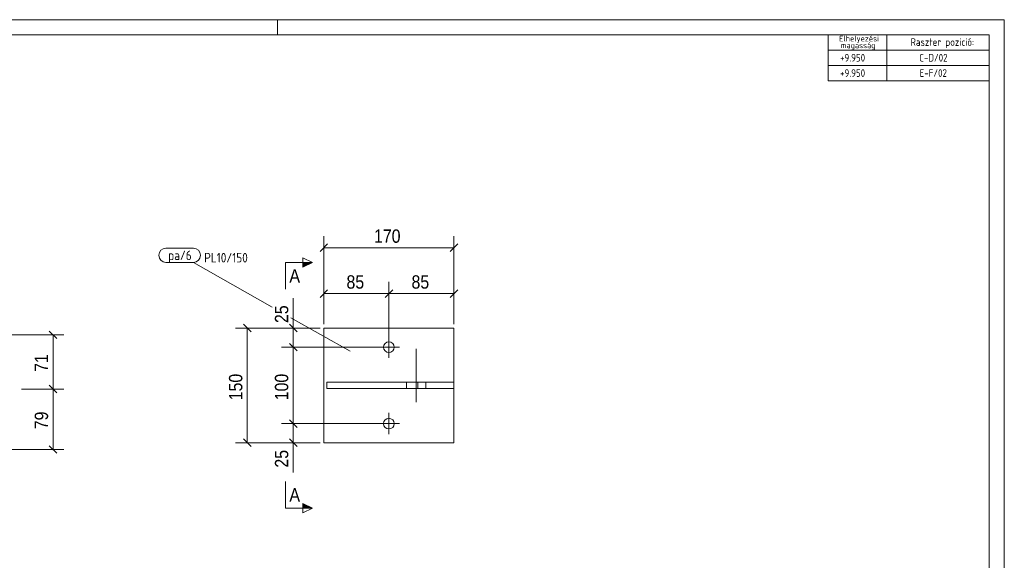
# Model space of a CAD drawing. Header units: millimetres. Extents: x 1 to 419, y 1 to 296.
# Tile 3 of 3: x 162 to 419, y 155 to 296. Entities that reach past the tile are written whole.
import ezdxf

# ---------------------------------------------------------------- set-up
doc = ezdxf.new("R2010")
doc.units = ezdxf.units.MM
doc.linetypes.add('XKITLINE00', pattern=[0])
doc.linetypes.add('XKITLINE02', pattern=[4, 2, -2])
for name, color, linetype, lineweight in [('Bemassung', 1, 'Continuous', 0), ('Schnitt', 6, 'Continuous', 0), ('Schrauben', 7, 'Continuous', 0), ('Teil', 7, 'Continuous', 0), ('Text', 5, 'Continuous', 0), ('Ueberschrift', 7, 'Continuous', 0), ('Zeichnungsrahmen', 3, 'Continuous', 0)]:
    doc.layers.add(name, color=color, linetype=linetype, lineweight=lineweight)
doc.styles.add('ARIAL', font='ARIAL.TTF')
doc.styles.add('ISOCPEUR', font='ISOCPEUR.TTF')

msp = doc.modelspace()

# ---------------------------------------------------------------- hatches: boundary and pattern name
at = {"layer": 'Schnitt'}
for points in [[(235.65, 232.47), (238.15, 232.47), (235.65, 231.22)], [(235.65, 169.46), (238.15, 168.21), (235.65, 168.21)]]:
    msp.add_hatch(color=256, dxfattribs=at).paths.add_polyline_path(points, flags=17)

# ---------------------------------------------------------------- linework, layer by layer
at = {"layer": 'Bemassung', "linetype": 'XKITLINE00', "lineweight": 0}
for p, q in [((241.15, 216.34), (241.15, 239.39)), ((275.15, 216.34), (275.15, 239.39)), ((242.14, 237.33), (240.16, 235.35)), ((276.14, 237.33), (274.16, 235.35)), ((241.15, 236.34), (275.15, 236.34)), ((241.15, 216.34), (241.15, 227.39)), ((258.15, 211.34), (258.15, 227.39)), ((258.15, 211.34), (258.15, 227.39)), ((275.15, 216.34), (275.15, 227.39)), ((242.14, 225.33), (240.16, 223.35)), ((241.15, 224.34), (258.15, 224.34)), ((259.14, 225.33), (257.16, 223.35)), ((259.14, 225.33), (257.16, 223.35)), ((258.15, 224.34), (275.15, 224.34)), ((276.14, 225.33), (274.16, 223.35)), ((233.15, 215.34), (233.15, 223.15)), ((233.15, 215.34), (233.15, 223.15)), ((220.16, 216.33), (222.14, 214.35)), ((232.16, 216.33), (234.14, 214.35)), ((169.39, 214.55), (171.37, 212.57)), ((240.15, 215.34), (218.1, 215.34)), ((221.15, 185.34), (221.15, 215.34)), ((240.15, 215.34), (230.1, 215.34)), ((233.15, 210.34), (233.15, 215.34)), ((140.38, 213.56), (173.18, 213.56)), ((170.38, 199.37), (170.38, 213.56)), ((232.16, 211.33), (234.14, 209.35)), ((232.16, 211.33), (234.14, 209.35)), ((257.15, 210.34), (230.1, 210.34)), ((257.15, 210.34), (230.1, 210.34)), ((233.15, 190.34), (233.15, 210.34)), ((162.15, 199.37), (173.18, 199.37)), ((162.15, 199.37), (173.18, 199.37)), ((169.39, 200.36), (171.37, 198.38)), ((169.39, 200.36), (171.37, 198.38)), ((170.38, 183.56), (170.38, 199.37)), ((232.16, 191.33), (234.14, 189.35)), ((232.16, 191.33), (234.14, 189.35)), ((257.15, 190.34), (230.1, 190.34)), ((257.15, 190.34), (230.1, 190.34)), ((233.15, 185.34), (233.15, 190.34)), ((240.15, 185.34), (218.1, 185.34)), ((220.16, 186.33), (222.14, 184.35)), ((240.15, 185.34), (230.1, 185.34)), ((232.16, 186.33), (234.14, 184.35)), ((233.15, 185.34), (233.15, 177.52)), ((233.15, 185.34), (233.15, 177.52)), ((140.38, 183.56), (173.18, 183.56)), ((169.39, 184.55), (171.37, 182.57))]:
    msp.add_line(p, q, dxfattribs=at)
at = {"layer": 'Bemassung'}
for p in [(241.15, 236.34), (275.15, 236.34), (241.15, 224.34), (258.15, 224.34), (258.15, 224.34), (275.15, 224.34), (221.15, 215.34), (233.15, 215.34), (170.38, 213.56), (233.15, 210.34), (233.15, 210.34), (170.38, 199.37), (170.38, 199.37), (233.15, 190.34), (233.15, 190.34), (221.15, 185.34), (233.15, 185.34), (170.38, 183.56)]:
    msp.add_point(p, dxfattribs=at)
at = {"layer": 'Schnitt', "linetype": 'XKITLINE00', "lineweight": 0}
for p, q in [((231.15, 232.47), (231.15, 225.47)), ((231.15, 232.47), (238.15, 232.47)), ((235.65, 231.22), (235.65, 233.72)), ((235.65, 233.72), (238.15, 232.47)), ((238.15, 232.47), (235.65, 231.22)), ((231.15, 168.21), (231.15, 175.21)), ((231.15, 168.21), (238.15, 168.21)), ((238.15, 168.21), (235.65, 169.46)), ((235.65, 169.46), (235.65, 166.96)), ((238.15, 168.21), (235.65, 166.96))]:
    msp.add_line(p, q, dxfattribs=at)
at = {"layer": 'Schrauben', "linetype": 'XKITLINE00', "lineweight": 0}
for p, q in [((258.15, 207.54), (258.15, 213.14)), ((260.95, 210.34), (255.35, 210.34)), ((265.28, 195.94), (265.28, 209.94)), ((262.74, 199.54), (262.74, 201.14)), ((267.82, 199.54), (267.82, 201.14)), ((258.15, 187.54), (258.15, 193.14)), ((260.95, 190.34), (255.35, 190.34))]:
    msp.add_line(p, q, dxfattribs=at)
for centre in [(258.15, 210.34), (258.15, 190.34)]:
    msp.add_circle(centre, 1.4, dxfattribs=at)
at = {"layer": 'Teil', "linetype": 'XKITLINE00', "lineweight": 0}
for p, q in [((241.15, 215.34), (241.15, 185.34)), ((275.15, 215.34), (241.15, 215.34)), ((275.15, 201.14), (275.15, 215.34)), ((241.93, 201.14), (265.72, 201.14)), ((241.93, 201.14), (241.93, 199.54)), ((265.72, 201.14), (275.15, 201.14)), ((265.72, 201.14), (265.72, 199.54)), ((275.15, 201.14), (275.15, 201.14)), ((275.15, 201.14), (275.15, 199.54)), ((265.72, 199.54), (241.93, 199.54)), ((275.15, 199.54), (265.72, 199.54)), ((275.15, 185.34), (275.15, 199.54)), ((241.15, 185.34), (275.15, 185.34))]:
    msp.add_line(p, q, dxfattribs=at)
at = {"layer": 'Teil', "linetype": 'XKITLINE02', "lineweight": 0}
for p, q in [((275.15, 201.14), (241.93, 201.14)), ((275.15, 199.54), (275.15, 201.14)), ((275.15, 201.14), (275.15, 201.14)), ((241.93, 199.54), (275.15, 199.54))]:
    msp.add_line(p, q, dxfattribs=at)
at = {"layer": 'Text', "linetype": 'XKITLINE00', "lineweight": 0}
for p, q in [((199.86, 236.21), (207.07, 236.21)), ((207.07, 232.51), (199.86, 232.51)), ((227.65, 220.83), (207.07, 232.51)), ((248.01, 209.28), (232.55, 218.05))]:
    msp.add_line(p, q, dxfattribs=at)
for centre, start, end in [((199.86, 234.36), 90, 270), ((207.07, 234.36), 270, 90)]:
    msp.add_arc(centre, 1.85, start, end, dxfattribs=at)
at = {"layer": 'Ueberschrift', "linetype": 'XKITLINE00', "lineweight": 0}
for p, q in [((373, 292), (373, 288)), ((388.3, 292), (388.3, 288)), ((373, 288), (415, 288)), ((373, 288), (373, 284)), ((388.31, 288), (388.31, 284)), ((373, 284), (415, 284)), ((373, 284), (373, 280)), ((388.31, 284), (388.31, 280)), ((373, 280), (415, 280))]:
    msp.add_line(p, q, dxfattribs=at)
at = {"layer": 'Zeichnungsrahmen', "linetype": 'XKITLINE00', "lineweight": 0}
for p, q in [((419, 296), (1, 296)), ((229, 292), (229, 296)), ((419, 1), (419, 296)), ((415, 292), (5, 292)), ((415, 5), (415, 292))]:
    msp.add_line(p, q, dxfattribs=at)

# ---------------------------------------------------------------- texts
at = {"layer": 'Bemassung', "style": 'ARIAL', "width": 0.85}
for s, p in [('170', (254.26, 237.64)), ('85', (247.06, 225.64)), ('85', (264.06, 225.64))]:
    msp.add_text(s, height=3.5, dxfattribs=at).set_placement(p)
for s, p in [('25', (231.85, 216.65)), ('71', (169.08, 203.87)), ('150', (219.85, 196.44)), ('100', (231.85, 196.44)), ('79', (169.08, 188.87)), ('25', (231.85, 178.83))]:
    msp.add_text(s, height=3.5, rotation=90.0002, dxfattribs=at).set_placement(p)
at = {"layer": 'Schnitt', "style": 'ARIAL', "width": 0.85}
for p in [(232.15, 227.22), (232.15, 169.96)]:
    msp.add_text('A', height=3.5, dxfattribs=at).set_placement(p)
at = {"layer": 'Text', "style": 'ISOCPEUR', "width": 0.85}
for s, p in [('pa/6', (200.46, 233.11)), ('PL10/150', (209.87, 232.49))]:
    msp.add_text(s, height=2.5, dxfattribs=at).set_placement(p)
at = {"layer": 'Ueberschrift', "style": 'ISOCPEUR', "width": 0.85}
for s, height, p in [('Elhelyezési', 1.5, (375.84, 290.31)), ('Raszter pozició:', 2, (394.48, 289.15)), ('magasság', 1.5, (376.3, 288.54)), (' +9.950', 2, (374.98, 285.04)), ('C-D/02', 2, (396.78, 285.04)), ('E-F/02', 2, (396.86, 281.04)), (' +9.950', 2, (374.98, 281.04))]:
    msp.add_text(s, height=height, dxfattribs=at).set_placement(p)

doc.saveas('drawing.dxf')
